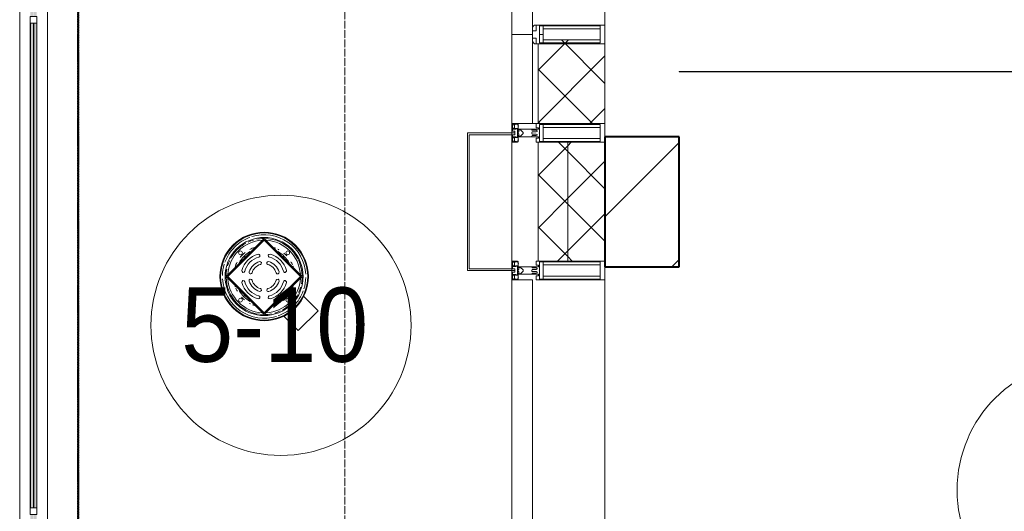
# Model space of a CAD drawing. Header units: millimetres. Extents: x -816133 to 919604, y 87941 to 147341.
# Tile 176 of 201: x 125911 to 128561, y 132700 to 134022. Entities that reach past the tile are written whole.
import ezdxf

# ---------------------------------------------------------------- set-up
doc = ezdxf.new("R2010")
doc.units = ezdxf.units.MM
for name, pattern in [('Линия сетки', [25, 20, -2.5, 0, -2.5]), ('Штрих_3_1_5_', [4.5, 3, -1.5]), ('Штриховая_ш3 п1_5', [4.5, 3, -1.5])]:
    doc.linetypes.add(name, pattern=pattern)
for name, color, linetype, lineweight in [('A-010-A_ROOM', 7, 'Continuous', 20), ('A-200-M_WALL', 7, 'Continuous', 18), ('A-200-M_WALL_EXT', 7, 'Continuous', 18), ('A-200-M_WALL_PAT', 7, 'Continuous', 40), ('A-214-M_CURT_WALL', 7, 'Continuous', 18), ('A-215-M_CURT_PANEL', 7, 'Continuous', 18), ('A-280-M_COLUMN', 7, 'Continuous', 18), ('M-520-M_DRAINAGE_FW', 7, 'Continuous', 18), ('M-590-M_PIPEWORK', 7, 'Continuous', 18), ('Z-030-M_GRID', 7, 'Continuous', 9), ('Z-060-M_DETAIL', 7, 'Continuous', 18), ('Балясины', 7, 'Continuous', 30), ('Ограждение', 7, 'Continuous', 5), ('Поручни', 252, 'Continuous', 5), ('СС-011-ПОЖ-СИГНАЛИЗАЦИЯ', 1, 'Continuous', 30)]:
    doc.layers.add(name, color=color, linetype=linetype, lineweight=lineweight)
doc.layers.add('A-010-M_ROOM_SEPARATION', color=4, linetype='Штриховая_ш3 п1_5', lineweight=40, true_color=0x00ffff)
doc.styles.add('Arial_2', font='arial.ttf', dxfattribs={"width": 0.9, "height": 400})

# ---------------------------------------------------------------- blocks, each defined once
blk = doc.blocks.new('Ограждение - 18Lx18W-7431883-К4_L13_45_000_')
at = {"layer": 'Балясины', "color": 253, "lineweight": 5, "true_color": 0xaaaaaa}
for p, q in [((9, 9), (-9, 9)), ((-9, 9), (-9, -9)), ((9, -9), (9, 9)), ((-9, -9), (9, -9))]:
    blk.add_line(p, q, dxfattribs=at)
blk = doc.blocks.new('13эт')
at = {"layer": 'Ограждение', "lineweight": 5}
h = blk.add_hatch(color=9, dxfattribs=at)
h.paths.add_polyline_path([(401249.4, 131378.4), (401257.4, 131378.4), (401257.4, 132691.4), (401249.4, 132691.4), (401249.4, 131478.2)])
h.paths.add_polyline_path([(401257.4, 132709.4), (401257.4, 134013.4), (401249.4, 134013.4), (401249.4, 132709.4)])
h.paths.add_polyline_path([(401257.4, 134031.4), (401257.4, 135344.4), (401249.4, 135344.4), (401249.4, 134031.4)])
h = blk.add_hatch(color=9, dxfattribs=at)
h.paths.add_polyline_path([(401258.4, 131378.4), (401266.4, 131378.4), (401266.4, 132691.4), (401258.4, 132691.4), (401258.4, 131478.2)])
h.paths.add_polyline_path([(401266.4, 132709.4), (401266.4, 134013.4), (401258.4, 134013.4), (401258.4, 132709.4)])
h.paths.add_polyline_path([(401266.4, 134031.4), (401266.4, 135344.4), (401258.4, 135344.4), (401258.4, 134031.4)])
at = {"layer": 'A-010-A_ROOM', "color": 9}
for centre in [(401923.6, 133200.5), (404093.5, 132757.6)]:
    blk.add_circle(centre, 350, dxfattribs=at)
at = {"layer": 'A-010-M_ROOM_SEPARATION', "color": 9, "linetype": 'Штрих_3_1_5_'}
for p, q in [((401377.9, 138350.4), (401377.9, 131415.4)), ((401377.9, 131415.4), (401377.9, 138350.4))]:
    blk.add_line(p, q, dxfattribs=at)
at = {"layer": 'A-200-M_WALL', "color": 9, "lineweight": 9}
for p, q in [((402545.4, 133982.9), (402545.4, 133742.9)), ((402600.4, 133982.9), (402545.4, 133982.9)), ((402600.4, 133742.9), (402600.4, 133968.9)), ((402615.4, 133742.9), (402615.4, 133957.9)), ((402795.4, 133742.9), (402795.4, 133957.9)), ((402545.4, 133742.9), (402795.4, 133742.9)), ((402615.4, 133692.9), (402615.4, 133372.9)), ((402795.4, 133692.9), (402615.4, 133692.9)), ((402695.4, 133372.9), (402695.4, 133692.9)), ((402795.4, 133372.9), (402795.4, 133692.9)), ((402615.4, 133372.9), (402795.4, 133372.9))]:
    blk.add_line(p, q, dxfattribs=at)
at = {"layer": 'A-200-M_WALL', "color": 9}
for p, q in [((405895.4, 133883.3), (402995.4, 133883.3)), ((402995.4, 133883.3), (405895.4, 133883.3)), ((402995.4, 133882.5), (402995.4, 133883.3)), ((402995.4, 133882.5), (402995.4, 133883.3)), ((405895.4, 133882.5), (402995.4, 133882.5)), ((402995.4, 133882.5), (405895.4, 133882.5))]:
    blk.add_line(p, q, dxfattribs=at)
at = {"layer": 'A-200-M_WALL_EXT', "color": 9, "lineweight": 40}
for p, q in [((402995.2, 133707.9), (402795.2, 133707.9)), ((402795.2, 133707.9), (402795.2, 133357.9)), ((402995.2, 133357.9), (402995.2, 133707.9)), ((402795.2, 133357.9), (402995.2, 133357.9))]:
    blk.add_line(p, q, dxfattribs=at)
at = {"layer": 'A-200-M_WALL_PAT', "color": 9, "linetype": 'Continuous', "lineweight": 5}
for p, q in [((402615.4, 133886.4), (402697.1, 133968)), ((402795.4, 133850.9), (402678.3, 133968)), ((402615.4, 133744.9), (402795.4, 133924.9)), ((402761.9, 133742.9), (402615.4, 133889.5)), ((402754.8, 133742.9), (402795.4, 133783.5)), ((402620.5, 133742.9), (402615.4, 133748)), ((402695.4, 133668), (402670.5, 133692.9)), ((402695.4, 133683.5), (402704.8, 133692.9)), ((402615.4, 133603.5), (402695.4, 133683.5)), ((402795.4, 133568), (402695.4, 133668)), ((402695.4, 133542.1), (402795.4, 133642.1)), ((402695.4, 133526.6), (402615.4, 133606.6)), ((402615.4, 133462.1), (402695.4, 133542.1)), ((402795.4, 133426.6), (402695.4, 133526.6)), ((402695.4, 133400.7), (402795.4, 133500.7)), ((402695.4, 133385.2), (402615.4, 133465.2)), ((402667.7, 133372.9), (402695.4, 133400.7)), ((402707.7, 133372.9), (402695.4, 133385.2))]:
    blk.add_line(p, q, dxfattribs=at)
at = {"layer": 'A-200-M_WALL_PAT', "color": 9, "linetype": 'Continuous', "lineweight": 9}
for p, q in [((402795.2, 133492), (402995.2, 133692)), ((402975.4, 133357.9), (402995.2, 133377.7))]:
    blk.add_line(p, q, dxfattribs=at)
at = {"layer": 'A-214-M_CURT_WALL', "color": 9, "lineweight": 5}
for p, q in [((402795.4, 134007.9), (402795.4, 134982.9)), ((402545.4, 133717.9), (402545.4, 133742.9)), ((402795.4, 133717.9), (402795.4, 133742.9)), ((402545.4, 133352.9), (402545.4, 133712.9)), ((402795.4, 133707.9), (402795.4, 133717.9)), ((402795.4, 133347.9), (402795.4, 133357.9)), ((402545.4, 133322.9), (402545.4, 133347.9)), ((402795.4, 132082.9), (402795.4, 133347.9))]:
    blk.add_line(p, q, dxfattribs=at)
at = {"layer": 'A-215-M_CURT_PANEL', "color": 9, "lineweight": 5}
for p, q in [((402545.4, 134957.9), (402545.4, 133982.9)), ((402600.4, 133996.9), (402600.4, 134957.9)), ((402545.4, 133982.9), (402600.4, 133982.9)), ((402545.4, 133322.9), (402545.4, 132107.9)), ((402600.4, 133322.9), (402545.4, 133322.9)), ((402600.4, 132107.9), (402600.4, 133322.9))]:
    blk.add_line(p, q, dxfattribs=at)
at = {"layer": 'A-280-M_COLUMN', "color": 9, "lineweight": 5}
for p, q in [((402425.4, 133717.9), (402545.4, 133717.9)), ((402425.4, 133347.9), (402425.4, 133717.9)), ((402430.4, 133712.9), (402430.4, 133352.9)), ((402545.4, 133712.9), (402430.4, 133712.9)), ((402545.4, 133717.9), (402545.4, 133712.9)), ((402430.4, 133352.9), (402545.4, 133352.9)), ((402545.4, 133352.9), (402545.4, 133347.9)), ((402545.4, 133347.9), (402425.4, 133347.9))]:
    blk.add_line(p, q, dxfattribs=at)
at = {"layer": 'M-520-M_DRAINAGE_FW', "color": 9, "lineweight": 5}
for p, q in [((401775.8, 133331.8), (401878.3, 133434.4)), ((401878.3, 133430.8), (401779.3, 133331.8)), ((401878.3, 133429.4), (401780.7, 133331.8)), ((401980.8, 133331.8), (401878.3, 133434.4)), ((401878.3, 133430.8), (401977.3, 133331.8)), ((401975.9, 133331.8), (401878.3, 133429.4)), ((401878.3, 133229.3), (401775.8, 133331.8)), ((401779.3, 133331.8), (401878.3, 133232.8)), ((401780.7, 133331.8), (401878.3, 133234.3)), ((401980.8, 133331.8), (401878.3, 133229.3)), ((401878.3, 133232.8), (401977.3, 133331.8)), ((401878.3, 133234.3), (401975.9, 133331.8)), ((402023.3, 133239.9), (401984.6, 133278.6)), ((401931.5, 133225.6), (401970.2, 133186.9)), ((401970.2, 133186.9), (402023.3, 133239.9))]:
    blk.add_line(p, q, dxfattribs=at)
for radius, start, end in [(119, 315, 135), (117.2, 315, 135), (112.2, 109.9137, 135), (105, 315, 135), (97.7, 93.1874, 135), (102.3, 106.3537, 115), (112.2, 3.0494, 107.1357), (102.3, 90.6896, 101.1473), (102.3, 0.9057, 89.127), (97.7, 3.8824, 86.1176), (119, 135, 315), (117.2, 135, 315), (112.2, 135, 160.0863), (105, 135, 315), (102.3, 135, 151.0838), (102.3, 118.9162, 135), (82.3, 108.0427, 117.6827), (82.3, 67.5, 71.9573), (82.3, 61.1904, 63.0618), (102.3, 155, 163.6463), (97.7, 135, 176.8126), (76.7, 135, 151.0044), (82.3, 135, 141.8956), (82.3, 128.1044, 135), (76.7, 118.9956, 135), (73, 135, 137.0271), (72.9, 133.3783, 136.6217), (73, 132.9729, 135), (76.7, 28.9956, 61.0044), (73, 42.9729, 47.0271), (72.9, 45, 45.9761), (72.9, 43.3783, 45), (82.3, 42.4519, 49.7372), (112.2, 162.8643, 178.7469), (102.3, 168.8527, 179.3336), (82.3, 152.3173, 161.9573), (82.3, 22.5, 28.8096), (82.3, 18.0427, 19.6984), (112.2, 183.0494, 287.1357), (102.3, 180.873, 269.0943), (97.7, 183.8824, 266.1176), (97.7, 315, 356.8126), (102.3, 348.8527, 359.3104), (112.2, 342.8643, 358.7469), (82.3, 198.0427, 199.6984), (82.3, 202.5, 208.8096), (82.3, 333.1894, 341.9573), (102.3, 335, 343.6463), (76.7, 208.9956, 241.0044), (82.3, 222.4519, 229.7372), (73, 222.9729, 227.0271), (72.9, 223.3783, 225), (72.9, 225, 226.6217), (76.7, 298.9956, 315), (73, 312.9729, 315), (72.9, 313.3783, 316.6217), (82.3, 308.1044, 315), (73, 315, 317.0271), (76.7, 315, 331.0044), (82.3, 315, 321.8956), (102.3, 315, 331.0838), (112.2, 315, 340.0863), (82.3, 241.1904, 243.7525), (82.3, 247.5, 251.9573), (97.7, 273.1874, 315), (82.3, 288.0427, 297.6827), (112.2, 289.9137, 315), (102.3, 298.9162, 315), (102.3, 270.6664, 281.1473), (102.3, 286.3537, 295)]:
    blk.add_arc((401878.3, 133331.8), radius, start, end, dxfattribs=at)
at = {"layer": 'M-590-M_PIPEWORK', "color": 9, "lineweight": 5}
for centre in [(401814.7, 133395.5), (401941.9, 133395.5), (401814.7, 133268.2), (401941.9, 133268.2)]:
    blk.add_circle(centre, 4.99, dxfattribs=at)
for centre, radius, start, end in [((401878.3, 133331.8), 62, 105.0367, 164.9633), ((401878.3, 133331.8), 54, 105.0367, 164.9633), ((401863.2, 133387.9), 4, 285.0367, 105.0367), ((401893.3, 133387.9), 4, 74.9633, 254.9633), ((401878.3, 133331.8), 54, 15.0367, 74.9633), ((401878.3, 133331.8), 62, 15.0367, 74.9633), ((401878.3, 133331.8), 42, 107.1245, 162.8755), ((401878.3, 133331.8), 34, 107.1245, 162.8755), ((401867.1, 133368.2), 4, 287.1245, 107.1245), ((401889.5, 133368.2), 4, 72.8755, 252.8755), ((401878.3, 133331.8), 34, 17.1245, 72.8755), ((401878.3, 133331.8), 42, 17.1245, 72.8755), ((401822.3, 133346.9), 4, 164.9633, 344.9633), ((401842, 133343), 4, 162.8755, 342.8755), ((401842, 133320.6), 4, 17.1245, 197.1245), ((401878.3, 133331.8), 34, 197.1245, 252.8755), ((401878.3, 133331.8), 34, 287.1245, 342.8755), ((401914.6, 133343), 4, 197.1245, 17.1245), ((401914.6, 133320.6), 4, 342.8755, 162.8755), ((401934.3, 133346.9), 4, 195.0367, 15.0367), ((401822.3, 133316.8), 4, 15.0367, 195.0367), ((401878.3, 133331.8), 62, 195.0367, 254.9633), ((401878.3, 133331.8), 54, 195.0367, 254.9633), ((401878.3, 133331.8), 42, 197.1245, 252.8755), ((401867.1, 133295.5), 4, 252.8755, 72.8755), ((401889.5, 133295.5), 4, 107.1245, 287.1245), ((401878.3, 133331.8), 42, 287.1245, 342.8755), ((401878.3, 133331.8), 54, 285.0367, 344.9633), ((401878.3, 133331.8), 62, 285.0367, 344.9633), ((401934.3, 133316.8), 4, 344.9633, 164.9633), ((401863.2, 133275.8), 4, 254.9633, 74.9633), ((401893.3, 133275.8), 4, 105.0367, 285.0367)]:
    blk.add_arc(centre, radius, start, end, dxfattribs=at)
at = {"layer": 'Z-030-M_GRID', "color": 9, "linetype": 'Линия сетки'}
blk.add_line((402095.4, 117558.7), (402095.4, 138582.9), dxfattribs=at)
at = {"layer": 'Z-060-M_DETAIL', "color": 9, "lineweight": 5}
for p, q in [((402600.4, 133992.9), (402600.4, 133996.9)), ((402600.4, 133996.9), (402600.4, 133992.9)), ((402600.4, 133992.9), (402610.7, 133992.9)), ((402600.4, 133992.9), (402600.4, 133982.9)), ((402610.7, 133992.9), (402600.4, 133992.9)), ((402600.4, 133992.9), (402610.7, 133992.9)), ((402600.4, 133982.9), (402600.4, 133992.9)), ((402610.7, 134007.9), (402605.7, 134007.9)), ((402610.7, 134007.9), (402605.7, 134007.9)), ((402610.7, 133992.9), (402610.7, 134007.9)), ((402619, 134007.9), (402610.7, 134007.9)), ((402610.7, 134007.9), (402610.7, 133992.9)), ((402610.7, 133992.9), (402610.7, 134007.9)), ((402610.7, 134007.9), (402795.4, 134007.9)), ((402619, 134005.9), (402619, 133982.9)), ((402629.4, 134005.9), (402619, 134005.9)), ((402619, 133982.9), (402619, 134005.9)), ((402619, 133983.4), (402619, 134005.9)), ((402782.7, 134005.9), (402619, 134005.9)), ((402629.4, 133982.9), (402629.4, 134005.9)), ((402629.4, 133982.9), (402629.4, 134005.9)), ((402782.7, 133997.8), (402629.4, 133997.8)), ((402629.4, 133997.8), (402629.4, 133982.9)), ((402629.4, 133997.8), (402782.7, 133997.8)), ((402795.4, 134007.9), (402782.7, 134007.9)), ((402782.7, 134005.9), (402782.7, 133982.9)), ((402782.7, 134005.9), (402782.7, 133982.9)), ((402782.7, 133982.9), (402782.7, 133997.8)), ((402795.4, 133982.9), (402795.4, 134007.9)), ((402795.4, 134007.9), (402795.4, 133982.9)), ((402600.4, 133982.9), (402600.4, 133972.9)), ((402600.4, 133982.9), (402600.4, 133972.9)), ((402600.4, 133972.9), (402600.4, 133968.9)), ((402610.7, 133972.9), (402600.4, 133972.9)), ((402600.4, 133972.9), (402600.4, 133968.9)), ((402600.4, 133972.9), (402610.7, 133972.9)), ((402600.4, 133972.9), (402610.7, 133972.9)), ((402610.7, 133957.9), (402605.7, 133957.9)), ((402605.7, 133957.9), (402610.7, 133957.9)), ((402610.7, 133957.9), (402610.7, 133972.9)), ((402610.7, 133972.9), (402610.7, 133957.9)), ((402610.7, 133972.9), (402610.7, 133957.9)), ((402610.7, 133957.9), (402619, 133957.9)), ((402610.7, 133957.9), (402795.4, 133957.9)), ((402629.4, 133982.9), (402619, 133982.9)), ((402619, 133982.9), (402619, 133959.9)), ((402619, 133959.9), (402619, 133982.9)), ((402619, 133982.9), (402629.4, 133982.9)), ((402619, 133982.4), (402619, 133959.9)), ((402619, 133959.9), (402629.4, 133959.9)), ((402782.7, 133959.9), (402619, 133959.9)), ((402629.4, 133982.9), (402629.4, 133968)), ((402629.4, 133959.9), (402629.4, 133982.9)), ((402629.4, 133982.9), (402629.4, 133959.9)), ((402629.4, 133968), (402782.7, 133968)), ((402629.4, 133968), (402782.7, 133968)), ((402782.7, 133968), (402782.7, 133982.9)), ((402782.7, 133982.9), (402782.7, 133959.9)), ((402782.7, 133959.9), (402782.7, 133982.9)), ((402782.7, 133957.9), (402795.4, 133957.9)), ((402795.4, 133957.9), (402795.4, 133982.9)), ((402795.4, 133957.9), (402795.4, 133982.9)), ((402545.4, 133742.9), (402559.6, 133742.9)), ((402545.4, 133742.9), (402545.4, 133717.9)), ((402546.7, 133741.6), (402555.3, 133741.6)), ((402546.7, 133741.6), (402546.7, 133729.7)), ((402546.7, 133729.7), (402552.3, 133729.7)), ((402546.9, 133722.7), (402546.9, 133728.4)), ((402546.9, 133728.4), (402556.6, 133728.4)), ((402546.9, 133722.7), (402553.4, 133722.7)), ((402549.9, 133739.2), (402549.9, 133740.4)), ((402553.4, 133740.4), (402549.9, 133740.4)), ((402549.9, 133739.2), (402551.9, 133739.2)), ((402549.9, 133731.1), (402549.9, 133732.1)), ((402551.9, 133732.1), (402549.9, 133732.1)), ((402549.9, 133731.1), (402552.6, 133730.1)), ((402551.9, 133739.2), (402551.9, 133732.1)), ((402553, 133730.6), (402552.3, 133729.7)), ((402553, 133730.6), (402556.8, 133729.3)), ((402555.6, 133741.2), (402553.4, 133740.4)), ((402553.4, 133717.9), (402553.4, 133722.7)), ((402554.4, 133730.1), (402560.2, 133730.1)), ((402556, 133740.4), (402555.3, 133741.6)), ((402556, 133740.4), (402560, 133741.8)), ((402556.6, 133728.4), (402556.8, 133729.2)), ((402560, 133741.8), (402559.6, 133742.9)), ((402562.4, 133741.8), (402560, 133741.8)), ((402560.2, 133730.1), (402560.2, 133717.9)), ((402561.4, 133740.2), (402561.4, 133739.3)), ((402562.4, 133740.2), (402561.4, 133740.2)), ((402563.1, 133736.9), (402561.4, 133739.3)), ((402562, 133736.3), (402563.1, 133736.9)), ((402562, 133725.3), (402562, 133736.3)), ((402563.4, 133725.3), (402562, 133725.3)), ((402563.4, 133720.6), (402562.2, 133720.6)), ((402562.2, 133720.6), (402562.2, 133717.9)), ((402562.4, 133740.2), (402562.4, 133741.8)), ((402598.4, 133727.9), (402562.4, 133727.9)), ((402562.4, 133727.9), (402562.4, 133725.4)), ((402562.4, 133725.4), (402563.9, 133725.4)), ((402563.4, 133720.6), (402563.4, 133725.3)), ((402563.9, 133725.4), (402563.9, 133726.4)), ((402563.9, 133726.4), (402568.4, 133726.4)), ((402568.4, 133726.4), (402575.4, 133719.4)), ((402575.4, 133719.4), (402575.4, 133717.9)), ((402598.4, 133727.9), (402616.7, 133727.9)), ((402598.4, 133726.6), (402598.4, 133727.9)), ((402598.4, 133726.6), (402600.1, 133725)), ((402598.4, 133719.2), (402600, 133720.9)), ((402598.4, 133717.9), (402598.4, 133719.2)), ((402610.5, 133720.9), (402600, 133720.9)), ((402610.6, 133725), (402600.1, 133725)), ((402612.7, 133722.1), (402610.5, 133720.9)), ((402610.6, 133725), (402612.7, 133723.8)), ((402610.7, 133731.9), (402610.7, 133742.9)), ((402610.7, 133742.9), (402795.4, 133742.9)), ((402616.7, 133731.9), (402610.7, 133731.9)), ((402612.7, 133722.1), (402612.7, 133723.8)), ((402616.7, 133727.9), (402616.7, 133731.9)), ((402619, 133718.4), (402619, 133740.9)), ((402782.7, 133740.9), (402619, 133740.9)), ((402629.4, 133717.9), (402629.4, 133740.9)), ((402629.4, 133732.8), (402782.7, 133732.8)), ((402782.7, 133740.9), (402782.7, 133717.9)), ((402795.4, 133742.9), (402795.4, 133717.9)), ((402545.4, 133692.9), (402545.4, 133717.9)), ((402545.4, 133717.9), (402553.4, 133717.9)), ((402545.4, 133717.9), (402553.4, 133717.9)), ((402545.4, 133692.9), (402559.6, 133692.9)), ((402546.7, 133694.2), (402546.7, 133706.1)), ((402546.7, 133706.1), (402552.3, 133706.1)), ((402546.7, 133694.2), (402555.3, 133694.2)), ((402546.9, 133713.1), (402546.9, 133707.4)), ((402546.9, 133713.1), (402553.4, 133713.1)), ((402546.9, 133707.4), (402556.6, 133707.4)), ((402549.9, 133704.8), (402552.6, 133705.7)), ((402549.9, 133704.8), (402549.9, 133703.7)), ((402551.9, 133703.7), (402549.9, 133703.7)), ((402549.9, 133696.6), (402549.9, 133695.4)), ((402549.9, 133696.6), (402551.9, 133696.6)), ((402553.4, 133695.4), (402549.9, 133695.4)), ((402551.9, 133696.6), (402551.9, 133703.7)), ((402553, 133705.2), (402552.3, 133706.1)), ((402553, 133705.2), (402556.8, 133706.6)), ((402553.4, 133717.9), (402553.4, 133713.1)), ((402555.6, 133694.7), (402553.4, 133695.4)), ((402554.4, 133705.7), (402560.2, 133705.7)), ((402556, 133695.4), (402555.3, 133694.2)), ((402556, 133695.4), (402560, 133694.1)), ((402556.6, 133707.4), (402556.8, 133706.7)), ((402560, 133694.1), (402559.6, 133692.9)), ((402562.4, 133694.1), (402560, 133694.1)), ((402560.2, 133717.9), (402562.2, 133717.9)), ((402560.2, 133705.7), (402560.2, 133717.9)), ((402560.2, 133717.9), (402562.2, 133717.9)), ((402563.1, 133698.9), (402561.4, 133696.6)), ((402561.4, 133695.6), (402561.4, 133696.6)), ((402562.4, 133695.6), (402561.4, 133695.6)), ((402563.4, 133710.6), (402562, 133710.6)), ((402562, 133710.6), (402562, 133699.6)), ((402562, 133699.6), (402563.1, 133698.9)), ((402562.2, 133715.3), (402562.2, 133717.9)), ((402563.4, 133715.3), (402562.2, 133715.3)), ((402562.4, 133707.9), (402562.4, 133710.4)), ((402562.4, 133710.4), (402563.9, 133710.4)), ((402598.4, 133707.9), (402562.4, 133707.9)), ((402562.4, 133695.6), (402562.4, 133694.1)), ((402563.4, 133715.3), (402563.4, 133710.6)), ((402563.9, 133710.4), (402563.9, 133709.4)), ((402563.9, 133709.4), (402568.4, 133709.4)), ((402568.4, 133709.4), (402575.4, 133716.4)), ((402575.4, 133716.4), (402575.4, 133717.9)), ((402598.4, 133717.9), (402598.4, 133716.6)), ((402598.4, 133716.6), (402600, 133715)), ((402598.4, 133709.2), (402600.1, 133710.9)), ((402598.4, 133709.2), (402598.4, 133707.9)), ((402598.4, 133707.9), (402616.7, 133707.9)), ((402610.5, 133715), (402600, 133715)), ((402610.6, 133710.9), (402600.1, 133710.9)), ((402612.7, 133713.8), (402610.5, 133715)), ((402610.6, 133710.9), (402612.7, 133712.1)), ((402610.7, 133703.9), (402610.7, 133692.9)), ((402616.7, 133703.9), (402610.7, 133703.9)), ((402610.7, 133692.9), (402795.4, 133692.9)), ((402612.7, 133713.8), (402612.7, 133712.1)), ((402616.7, 133707.9), (402616.7, 133703.9)), ((402619, 133717.4), (402619, 133694.9)), ((402782.7, 133694.9), (402619, 133694.9)), ((402629.4, 133717.9), (402629.4, 133694.9)), ((402629.4, 133703), (402782.7, 133703)), ((402782.7, 133694.9), (402782.7, 133717.9)), ((402795.4, 133692.9), (402795.4, 133717.9)), ((402545.4, 133372.9), (402559.6, 133372.9)), ((402545.4, 133372.9), (402545.4, 133347.9)), ((402546.7, 133371.6), (402555.3, 133371.6)), ((402546.7, 133371.6), (402546.7, 133359.7)), ((402546.7, 133359.7), (402552.3, 133359.7)), ((402546.9, 133352.7), (402546.9, 133358.4)), ((402546.9, 133358.4), (402556.6, 133358.4)), ((402546.9, 133352.7), (402553.4, 133352.7)), ((402549.9, 133369.2), (402549.9, 133370.4)), ((402553.4, 133370.4), (402549.9, 133370.4)), ((402549.9, 133369.2), (402551.9, 133369.2)), ((402549.9, 133361.1), (402549.9, 133362.1)), ((402551.9, 133362.1), (402549.9, 133362.1)), ((402549.9, 133361.1), (402552.6, 133360.1)), ((402551.9, 133369.2), (402551.9, 133362.1)), ((402553, 133360.6), (402552.3, 133359.7)), ((402553, 133360.6), (402556.8, 133359.3)), ((402555.6, 133371.2), (402553.4, 133370.4)), ((402553.4, 133347.9), (402553.4, 133352.7)), ((402554.4, 133360.1), (402560.2, 133360.1)), ((402556, 133370.4), (402555.3, 133371.6)), ((402556, 133370.4), (402560, 133371.8)), ((402556.6, 133358.4), (402556.8, 133359.2)), ((402560, 133371.8), (402559.6, 133372.9)), ((402562.4, 133371.8), (402560, 133371.8)), ((402560.2, 133360.1), (402560.2, 133347.9)), ((402561.4, 133370.2), (402561.4, 133369.3)), ((402562.4, 133370.2), (402561.4, 133370.2)), ((402563.1, 133366.9), (402561.4, 133369.3)), ((402562, 133366.3), (402563.1, 133366.9)), ((402562, 133355.3), (402562, 133366.3)), ((402563.4, 133355.3), (402562, 133355.3)), ((402563.4, 133350.6), (402562.2, 133350.6)), ((402562.2, 133350.6), (402562.2, 133347.9)), ((402562.4, 133370.2), (402562.4, 133371.8)), ((402598.4, 133357.9), (402562.4, 133357.9)), ((402562.4, 133357.9), (402562.4, 133355.4)), ((402562.4, 133355.4), (402563.9, 133355.4)), ((402563.4, 133350.6), (402563.4, 133355.3)), ((402563.9, 133355.4), (402563.9, 133356.4)), ((402563.9, 133356.4), (402568.4, 133356.4)), ((402568.4, 133356.4), (402575.4, 133349.4)), ((402575.4, 133349.4), (402575.4, 133347.9)), ((402598.4, 133357.9), (402616.7, 133357.9)), ((402598.4, 133356.6), (402598.4, 133357.9)), ((402598.4, 133356.6), (402600.1, 133355)), ((402598.4, 133349.2), (402600, 133350.9)), ((402598.4, 133347.9), (402598.4, 133349.2)), ((402610.5, 133350.9), (402600, 133350.9)), ((402610.6, 133355), (402600.1, 133355)), ((402612.7, 133352.1), (402610.5, 133350.9)), ((402610.6, 133355), (402612.7, 133353.8)), ((402610.7, 133361.9), (402610.7, 133372.9)), ((402610.7, 133372.9), (402795.4, 133372.9)), ((402616.7, 133361.9), (402610.7, 133361.9)), ((402612.7, 133352.1), (402612.7, 133353.8)), ((402616.7, 133357.9), (402616.7, 133361.9)), ((402619, 133348.4), (402619, 133370.9)), ((402782.7, 133370.9), (402619, 133370.9)), ((402629.4, 133347.9), (402629.4, 133370.9)), ((402629.4, 133362.8), (402782.7, 133362.8)), ((402782.7, 133370.9), (402782.7, 133347.9)), ((402795.4, 133372.9), (402795.4, 133347.9)), ((402545.4, 133322.9), (402545.4, 133347.9)), ((402545.4, 133347.9), (402553.4, 133347.9)), ((402545.4, 133347.9), (402553.4, 133347.9)), ((402545.4, 133322.9), (402559.6, 133322.9)), ((402546.7, 133324.2), (402546.7, 133336.1)), ((402546.7, 133336.1), (402552.3, 133336.1)), ((402546.7, 133324.2), (402555.3, 133324.2)), ((402546.9, 133343.1), (402546.9, 133337.4)), ((402546.9, 133343.1), (402553.4, 133343.1)), ((402546.9, 133337.4), (402556.6, 133337.4)), ((402549.9, 133334.8), (402552.6, 133335.7)), ((402549.9, 133334.8), (402549.9, 133333.7)), ((402551.9, 133333.7), (402549.9, 133333.7)), ((402549.9, 133326.6), (402549.9, 133325.4)), ((402549.9, 133326.6), (402551.9, 133326.6)), ((402553.4, 133325.4), (402549.9, 133325.4)), ((402551.9, 133326.6), (402551.9, 133333.7)), ((402553, 133335.2), (402552.3, 133336.1)), ((402553, 133335.2), (402556.8, 133336.6)), ((402553.4, 133347.9), (402553.4, 133343.1)), ((402555.6, 133324.7), (402553.4, 133325.4)), ((402554.4, 133335.7), (402560.2, 133335.7)), ((402556, 133325.4), (402555.3, 133324.2)), ((402556, 133325.4), (402560, 133324.1)), ((402556.6, 133337.4), (402556.8, 133336.7)), ((402560, 133324.1), (402559.6, 133322.9)), ((402562.4, 133324.1), (402560, 133324.1)), ((402560.2, 133347.9), (402562.2, 133347.9)), ((402560.2, 133335.7), (402560.2, 133347.9)), ((402560.2, 133347.9), (402562.2, 133347.9)), ((402563.1, 133328.9), (402561.4, 133326.6)), ((402561.4, 133325.6), (402561.4, 133326.6)), ((402562.4, 133325.6), (402561.4, 133325.6)), ((402563.4, 133340.6), (402562, 133340.6)), ((402562, 133340.6), (402562, 133329.6)), ((402562, 133329.6), (402563.1, 133328.9)), ((402562.2, 133345.3), (402562.2, 133347.9)), ((402563.4, 133345.3), (402562.2, 133345.3)), ((402562.4, 133337.9), (402562.4, 133340.4)), ((402562.4, 133340.4), (402563.9, 133340.4)), ((402598.4, 133337.9), (402562.4, 133337.9)), ((402562.4, 133325.6), (402562.4, 133324.1)), ((402563.4, 133345.3), (402563.4, 133340.6)), ((402563.9, 133340.4), (402563.9, 133339.4)), ((402563.9, 133339.4), (402568.4, 133339.4)), ((402568.4, 133339.4), (402575.4, 133346.4)), ((402575.4, 133346.4), (402575.4, 133347.9)), ((402598.4, 133347.9), (402598.4, 133346.6)), ((402598.4, 133346.6), (402600, 133345)), ((402598.4, 133339.2), (402600.1, 133340.9)), ((402598.4, 133339.2), (402598.4, 133337.9)), ((402598.4, 133337.9), (402616.7, 133337.9)), ((402610.5, 133345), (402600, 133345)), ((402610.6, 133340.9), (402600.1, 133340.9)), ((402612.7, 133343.8), (402610.5, 133345)), ((402610.6, 133340.9), (402612.7, 133342.1)), ((402610.7, 133333.9), (402610.7, 133322.9)), ((402616.7, 133333.9), (402610.7, 133333.9)), ((402610.7, 133322.9), (402795.4, 133322.9)), ((402612.7, 133343.8), (402612.7, 133342.1)), ((402616.7, 133337.9), (402616.7, 133333.9)), ((402619, 133347.4), (402619, 133324.9)), ((402782.7, 133324.9), (402619, 133324.9)), ((402629.4, 133347.9), (402629.4, 133324.9)), ((402629.4, 133333), (402782.7, 133333)), ((402782.7, 133324.9), (402782.7, 133347.9)), ((402795.4, 133322.9), (402795.4, 133347.9))]:
    blk.add_line(p, q, dxfattribs=at)
for centre, radius, start, end in [((402614.6, 133996.9), 14.1, 128.9723, 180), ((402614.6, 133996.9), 14.1, 128.9723, 180), ((402614.6, 133996.9), 14.1, 128.9723, 180), ((402614.6, 133968.9), 14.1, 180, 231.0277), ((402614.6, 133968.9), 14.1, 180, 231.0277), ((402614.6, 133968.9), 14.1, 180, 231.0277), ((402618.5, 133718.4), 0.5, 270, 0), ((402618.5, 133717.4), 0.5, 0, 90), ((402618.5, 133348.4), 0.5, 270, 0), ((402618.5, 133347.4), 0.5, 0, 90)]:
    blk.add_arc(centre, radius, start, end, dxfattribs=at)
at = {"layer": 'Поручни', "color": 9, "lineweight": 5}
for p, q in [((401220.4, 131378.4), (401220.4, 135344.4)), ((401295.4, 135344.4), (401295.4, 131378.4)), ((401248.9, 132709.4), (401248.9, 134013.4)), ((401249.4, 134013.4), (401249.4, 132709.4)), ((401257.4, 132709.4), (401257.4, 134013.4)), ((401258.4, 134013.4), (401258.4, 132709.4)), ((401266.4, 132709.4), (401266.4, 134013.4)), ((401266.9, 132709.4), (401266.9, 134013.4))]:
    blk.add_line(p, q, dxfattribs=at)
at = {"color": 9, "rotation": 180}
for p in [(401257.9, 134022.4), (401257.9, 132700.4)]:
    blk.add_blockref('Ограждение - 18Lx18W-7431883-К4_L13_45_000_', p, dxfattribs=at)
at = {"layer": 'A-010-A_ROOM', "color": 9, "style": 'Arial_2', "width": 0.9}
blk.add_text('5-10', height=200, dxfattribs=at).set_placement((401655.1, 133102.3))

msp = doc.modelspace()

# ---------------------------------------------------------------- block references
at = {"layer": 'СС-011-ПОЖ-СИГНАЛИЗАЦИЯ', "color": 9, "lineweight": 30}
msp.add_blockref('13эт', (-275309.7, 0), dxfattribs=at)

doc.saveas('drawing.dxf')
